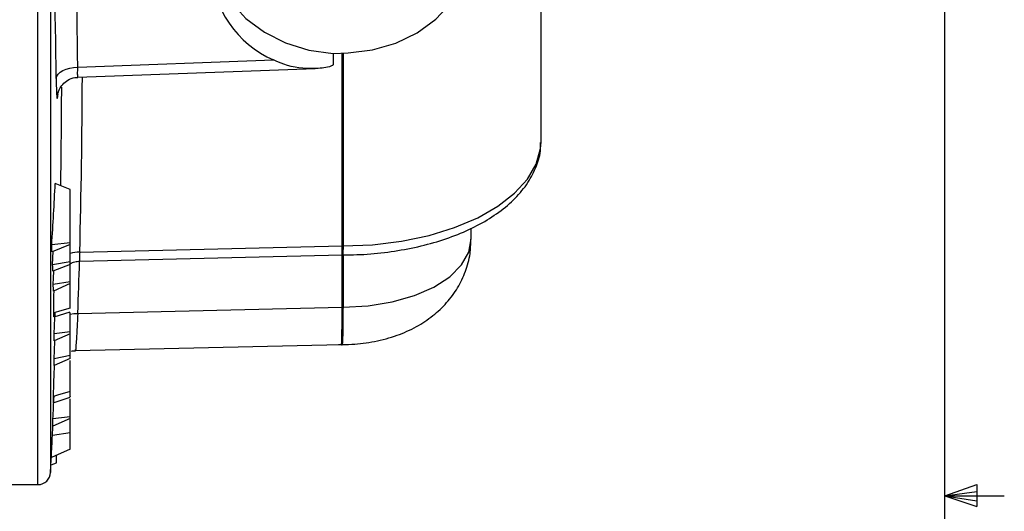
# Model space of a CAD drawing. Header units: inches. Extents: x 0.4 to 16.6, y 0.2 to 10.8.
# Tile 14 of 16: x 14.4 to 16.5, y 5.5 to 6.5. Entities that reach past the tile are written whole.
import ezdxf

# ---------------------------------------------------------------- set-up
doc = ezdxf.new("R2010")
doc.units = ezdxf.units.IN
doc.header["$MEASUREMENT"] = 0
doc.layers.add('BORDER', color=7, linetype='Continuous', lineweight=25)

msp = doc.modelspace()

# ---------------------------------------------------------------- linework, layer by layer
at = {"color": 8, "linetype": 'Continuous', "lineweight": 25}
for p, q in [((14.4728, 5.5363), (14.4728, 7.0428)), ((14.4994, 7.0347), (14.4994, 5.5616)), ((15.1113, 6.0371), (15.1113, 6.4418)), ((15.1132, 6.4419), (15.1132, 6.0371)), ((15.1113, 5.9086), (15.1113, 6.0183)), ((15.1132, 6.0184), (15.1132, 5.9086))]:
    msp.add_line(p, q, dxfattribs=at)
at = {"color": 7, "linetype": 'Continuous', "lineweight": 25}
for p, q in [((15.5289, 6.2581), (15.5289, 6.9241)), ((14.5564, 6.4124), (14.9672, 6.4276)), ((15.0924, 6.4411), (15.1241, 6.4423)), ((15.0924, 6.4411), (15.0924, 6.4178)), ((14.5569, 6.3911), (15.0547, 6.4095)), ((15.5289, 6.2548), (15.5289, 6.2581)), ((14.5403, 6.1555), (14.5093, 6.1683)), ((14.5403, 6.0436), (14.5403, 6.1555)), ((15.3823, 6.0518), (15.3823, 6.0746)), ((14.5403, 6.0436), (14.5019, 6.0396)), ((14.5403, 6.0403), (14.5026, 6.0247)), ((14.5403, 6.0403), (14.5403, 6.0436)), ((14.5403, 6.0039), (14.5403, 6.0403)), ((14.5605, 6.0243), (15.1113, 6.0371)), ((14.5606, 6.0055), (15.1114, 6.0183)), ((15.1113, 6.0178), (15.1123, 6.0177)), ((14.5403, 6.0039), (14.5037, 5.9973)), ((14.5403, 5.9982), (14.5042, 5.984)), ((14.5403, 6.0011), (14.5397, 6.0008)), ((14.5403, 6.0009), (14.5397, 6.0008)), ((14.5403, 6.0011), (14.5403, 6.0039)), ((14.5403, 6.0009), (14.5403, 6.0011)), ((14.5403, 5.9982), (14.5403, 6.0009)), ((14.5403, 5.9617), (14.5403, 5.9982)), ((14.5403, 5.9617), (14.505, 5.9561)), ((14.5403, 5.9585), (14.5054, 5.9421)), ((14.5403, 5.9585), (14.5403, 5.9617)), ((14.5066, 5.8882), (14.5403, 5.8991)), ((14.5403, 5.857), (14.5403, 5.8968)), ((14.5564, 5.8957), (15.1113, 5.9086)), ((14.5403, 5.857), (14.5067, 5.8525)), ((14.5403, 5.853), (14.5068, 5.8383)), ((14.5403, 5.853), (14.5403, 5.857)), ((14.5403, 5.8075), (14.5403, 5.853)), ((14.5519, 5.8174), (15.1101, 5.8303)), ((15.1101, 5.8296), (15.1113, 5.8296)), ((14.5403, 5.8075), (14.5067, 5.8005)), ((14.5403, 5.8012), (14.5403, 5.8075)), ((14.5403, 5.8012), (14.5066, 5.7865)), ((14.5051, 5.7082), (14.5403, 5.7196)), ((14.5403, 5.6788), (14.5403, 5.7165)), ((14.5403, 5.675), (14.5038, 5.659)), ((14.5403, 5.6788), (14.5043, 5.674)), ((14.5403, 5.675), (14.5403, 5.6788)), ((14.5403, 5.6446), (14.5403, 5.675)), ((14.5403, 5.6446), (14.5031, 5.6395)), ((14.5403, 5.6105), (14.5403, 5.6446)), ((14.5403, 5.6105), (14.501, 5.5933)), ((14.5003, 5.5777), (14.5116, 5.5818)), ((14.5116, 5.5818), (14.5116, 5.5979)), ((14.3963, 5.5363), (14.4728, 5.5363))]:
    msp.add_line(p, q, dxfattribs=at)
at = {"color": 7, "linetype": 'Continuous', "lineweight": 25, "flags": 128}
for points in [[(15.1241, 6.4423), (15.1752, 6.4484), (15.2241, 6.4625), (15.2688, 6.4843), (15.3079, 6.5129), (15.3399, 6.5472), (15.3636, 6.5861), (15.3782, 6.6281), (15.3831, 6.6717), (15.3782, 6.7152), (15.3636, 6.7572), (15.3399, 6.7961), (15.3079, 6.8304), (15.2688, 6.859), (15.2241, 6.8808), (15.1752, 6.895), (15.1241, 6.901)], [(14.8343, 6.6536), (14.8386, 6.6301), (14.8535, 6.5881), (14.8774, 6.5492), (14.9093, 6.5146), (14.9482, 6.4857), (14.9927, 6.4633), (15.0414, 6.4483), (15.0924, 6.4411)], [(14.5111, 6.3889), (14.5123, 6.3935), (14.5151, 6.3979), (14.5193, 6.4019), (14.525, 6.4054), (14.5318, 6.4083), (14.5395, 6.4105), (14.5478, 6.4119), (14.5564, 6.4124)], [(14.5037, 5.9973), (14.5042, 6.0121), (14.5047, 6.0256)], [(14.505, 5.9561), (14.5056, 5.9699), (14.5062, 5.9838), (14.5063, 5.9848)], [(14.5403, 5.9064), (14.528, 5.9029), (14.5158, 5.8994), (14.506, 5.8966)], [(14.5067, 5.8005), (14.5074, 5.8185), (14.5081, 5.8364), (14.5082, 5.8389)], [(14.5403, 5.7315), (14.5283, 5.728), (14.5163, 5.7246), (14.5055, 5.7215)], [(14.5031, 5.6395), (14.504, 5.6574), (14.5041, 5.6591)], [(14.4994, 5.5616), (14.5001, 5.5754), (14.5008, 5.5891), (14.5011, 5.5933)]]:
    msp.add_lwpolyline(points, dxfattribs=at)
at = {"color": 8, "linetype": 'Continuous', "lineweight": 25, "flags": 128}
for points in [[(15.1132, 6.0371), (15.1752, 6.0396), (15.2358, 6.047), (15.2937, 6.0591), (15.3475, 6.0757), (15.396, 6.0963), (15.4383, 6.1205), (15.4733, 6.1477), (15.5002, 6.1775), (15.5185, 6.209), (15.5278, 6.2416), (15.5289, 6.2548)], [(15.1132, 5.9086), (15.1658, 5.9114), (15.2163, 5.9197), (15.2629, 5.9329), (15.3037, 5.9508), (15.3371, 5.9725), (15.3619, 5.9973), (15.3772, 6.0241), (15.3823, 6.0518)], [(14.5403, 5.8942), (14.5479, 5.8954), (14.5564, 5.8957)]]:
    msp.add_lwpolyline(points, dxfattribs=at)
at = {"color": 7, "linetype": 'Continuous', "lineweight": 25}
for centre, radius, start, end in [((-0.9579, 6.254), 15.5151, 0.58464, 2.15173), ((15.0558, 6.6293), 0.2204, 119.1829, 246.287), ((-0.9707, 6.2309), 15.4826, 0.58464, 2.15173), ((-0.9601, 6.4192), 15.4829, 359.0539, 359.82003), ((1.8249, 6.8288), 12.7015, 356.43773, 357.01911), ((10.0159, 5.8305), 4.4908, 2.478, 2.6688), ((15.1133, 5.9517), 0.0854, 90.0666, 91.3264), ((9.9673, 5.8293), 4.5395, 1.9519, 2.1202), ((9.9396, 5.8283), 4.5672, 1.4281, 1.6029), ((-1.9123, 6.6897), 16.4404, 357.08086, 357.23753), ((15.1133, 5.8232), 0.0854, 90.0989, 91.3264), ((9.8558, 5.827), 4.651, 0.1397, 0.3138), ((9.8051, 5.8273), 4.7017, 359.5029, 359.6743), ((-2.0091, 6.5121), 16.5347, 357.09468, 357.26056), ((9.6867, 5.8298), 4.8201, 357.9688, 358.1473), ((9.6499, 5.8312), 4.857, 357.1918, 357.7385), ((14.4728, 5.563), 0.0267, 270, 357.0356)]:
    msp.add_arc(centre, radius, start, end, dxfattribs=at)
at = {"color": 8, "linetype": 'Continuous', "lineweight": 25}
for centre, radius, start, end in [((-0.9555, 6.4428), 15.5217, 358.45514, 359.81037), ((14.5603, 5.9479), 0.0764, 89.8259, 105.1957), ((-0.99, 6.5215), 15.559, 357.69511, 358.09715)]:
    msp.add_arc(centre, radius, start, end, dxfattribs=at)
at = {"color": 7, "linetype": 'Continuous', "lineweight": 25}
for points, knots in [([(15.0924, 6.4178), (15.0923, 6.4174), (15.0921, 6.4165), (15.0896, 6.4148), (15.0772, 6.4109), (15.0423, 6.4078), (15.0021, 6.4118), (14.9744, 6.4243), (14.9672, 6.4276)], [0, 0, 0, 0, 0.014844, 0.034654, 0.089396, 0.334932, 0.826545, 1, 1, 1, 1]), ([(14.5111, 6.3889), (14.5112, 6.3835), (14.5114, 6.3698), (14.512, 6.354), (14.5129, 6.3454), (14.514, 6.3466), (14.5147, 6.3557), (14.515, 6.3603)], [0, 0, 0, 0, 0.141968, 0.3563612, 0.5708141, 0.7854103, 1, 1, 1, 1]), ([(14.5145, 6.3554), (14.5145, 6.3553), (14.5145, 6.355), (14.5147, 6.3567), (14.5158, 6.3605), (14.5185, 6.3676), (14.5248, 6.377), (14.5359, 6.3858), (14.5474, 6.3908), (14.5548, 6.3905), (14.5569, 6.3904)], [0, 0, 0, 0, 0.045869, 0.137343, 0.207418, 0.309266, 0.489095, 0.685507, 0.910746, 1, 1, 1, 1]), ([(15.1124, 6.0184), (15.1199, 6.0185), (15.1469, 6.0185), (15.1932, 6.022), (15.25, 6.0305), (15.3042, 6.0435), (15.3548, 6.0608), (15.4009, 6.0822), (15.4415, 6.1076), (15.4756, 6.1367), (15.5024, 6.1692), (15.52, 6.2041), (15.5285, 6.2329), (15.528, 6.2496), (15.5279, 6.254)], [0, 0, 0, 0, 0.0355767, 0.12829, 0.2211776, 0.3143191, 0.4078614, 0.5019451, 0.596649, 0.6918343, 0.7864611, 0.8788812, 0.9676995, 1, 1, 1, 1]), ([(15.1034, 5.8304), (15.1129, 5.8304), (15.1384, 5.8304), (15.1804, 5.8358), (15.226, 5.8481), (15.2671, 5.8665), (15.3021, 5.8895), (15.3313, 5.9171), (15.3546, 5.9486), (15.3711, 5.9834), (15.381, 6.0181), (15.3813, 6.0411), (15.3814, 6.0512)], [0, 0, 0, 0, 0.069385, 0.187836, 0.311114, 0.423387, 0.529799, 0.631219, 0.729738, 0.826784, 0.923198, 1, 1, 1, 1]), ([(14.5403, 5.9996), (14.5436, 6.0014), (14.5499, 6.005), (14.5572, 6.0049), (14.5607, 6.0049)], [0, 0, 0, 0, 0.515767, 1, 1, 1, 1]), ([(14.5403, 5.9064), (14.5403, 5.91), (14.5403, 5.9163), (14.5403, 5.9296), (14.5403, 5.9417), (14.5403, 5.951), (14.5403, 5.9558), (14.5403, 5.9572)], [0, 0, 0, 0, 0.3213493, 0.5680971, 0.7469998, 0.927635, 1, 1, 1, 1]), ([(14.506, 5.8966), (14.506, 5.9018), (14.506, 5.9104), (14.5063, 5.9281), (14.5066, 5.9385), (14.5067, 5.9428)], [0, 0, 0, 0, 0.469984, 0.781146, 1, 1, 1, 1]), ([(14.5066, 5.8883), (14.5065, 5.8882), (14.5064, 5.8873), (14.5062, 5.8905), (14.5061, 5.8948), (14.506, 5.8966)], [0, 0, 0, 0, 0.0283833, 0.5874853, 1, 1, 1, 1]), ([(14.543, 5.8163), (14.5432, 5.8163), (14.546, 5.8175), (14.549, 5.8171), (14.5519, 5.8167)], [0, 0, 0, 0, 0.058071, 1, 1, 1, 1]), ([(14.5055, 5.7215), (14.5057, 5.7284), (14.506, 5.7407), (14.5068, 5.7652), (14.5074, 5.7809), (14.5077, 5.7869)], [0, 0, 0, 0, 0.4435835, 0.7869531, 1, 1, 1, 1]), ([(14.5403, 5.7315), (14.5403, 5.7389), (14.5403, 5.7511), (14.5403, 5.7763), (14.5403, 5.7907), (14.5403, 5.7967)], [0, 0, 0, 0, 0.482131, 0.786837, 1, 1, 1, 1]), ([(14.5403, 5.7212), (14.5403, 5.7208), (14.5403, 5.7198), (14.5403, 5.7269), (14.5403, 5.7315)], [0, 0, 0, 0, 0.354753, 1, 1, 1, 1]), ([(14.5055, 5.7091), (14.5055, 5.709), (14.5053, 5.7088), (14.5054, 5.7155), (14.5055, 5.7209), (14.5055, 5.7215)], [0, 0, 0, 0, 0.325061, 0.912623, 1, 1, 1, 1])]:
    msp.add_open_spline(points, degree=3, knots=knots, dxfattribs=at)
at = {"color": 8, "linetype": 'Continuous', "lineweight": 25}
for points, knots in [([(14.5569, 6.3916), (14.5568, 6.3915), (14.5565, 6.3909), (14.5562, 6.3951), (14.5562, 6.4027), (14.5563, 6.4096), (14.5564, 6.4124)], [0, 0, 0, 0, 0.112108, 0.445501, 0.77898, 1, 1, 1, 1]), ([(15.1114, 6.0188), (15.1113, 6.0187), (15.1113, 6.0183), (15.1113, 6.0208), (15.1113, 6.0249), (15.1113, 6.0308), (15.1113, 6.0345), (15.1113, 6.0371)], [0, 0, 0, 0, 0.129976, 0.33276, 0.665813, 0.765901, 1, 1, 1, 1]), ([(15.1132, 6.0371), (15.1132, 6.0345), (15.1132, 6.0309), (15.1131, 6.0249), (15.1129, 6.0208), (15.1126, 6.0183), (15.1124, 6.0187), (15.1124, 6.0188)], [0, 0, 0, 0, 0.234357, 0.334554, 0.667962, 0.870955, 1, 1, 1, 1]), ([(14.5605, 6.0243), (14.5604, 6.0219), (14.5601, 6.0158), (14.56, 6.0091), (14.5602, 6.0054), (14.5605, 6.0059), (14.5606, 6.006)], [0, 0, 0, 0, 0.219439, 0.552935, 0.887418, 1, 1, 1, 1]), ([(14.5564, 5.8957), (14.5559, 5.8857), (14.5546, 5.8604), (14.553, 5.8322), (14.552, 5.8167), (14.5519, 5.8189), (14.5519, 5.8195)], [0, 0, 0, 0, 0.220595, 0.553817, 0.887366, 1, 1, 1, 1]), ([(15.1101, 5.8303), (15.1103, 5.8322), (15.1107, 5.836), (15.1112, 5.8641), (15.1113, 5.8937), (15.1113, 5.9086)], [0, 0, 0, 0, 0.333063, 0.666531, 1, 1, 1, 1]), ([(15.1132, 5.9086), (15.1131, 5.8938), (15.113, 5.8641), (15.1123, 5.836), (15.1116, 5.8322), (15.1113, 5.8303)], [0, 0, 0, 0, 0.333366, 0.66673, 1, 1, 1, 1])]:
    msp.add_open_spline(points, degree=3, knots=knots, dxfattribs=at)
at = {"layer": 'BORDER'}
for p, q in [((16.3763, 0.3921), (16.3763, 10.6421)), ((16.3763, 5.5128), (16.4434, 5.5368)), ((16.3763, 5.5128), (16.4434, 5.5218)), ((16.4434, 5.5368), (16.4434, 5.4902)), ((16.3763, 5.5128), (16.5013, 5.5128)), ((16.3763, 5.5128), (16.4434, 5.4902)), ((16.3763, 5.5128), (16.4434, 5.5025))]:
    msp.add_line(p, q, dxfattribs=at)

doc.saveas('drawing.dxf')
